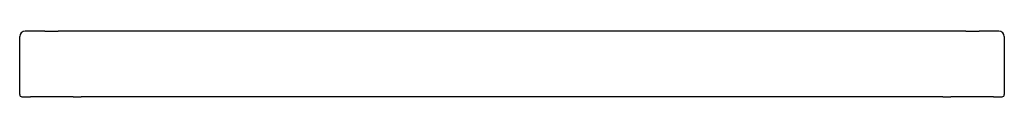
# Model space of a CAD drawing. Header units: millimetres. Extents: x 0 to 0.9, y -0.002 to 0.058.
import ezdxf

# ---------------------------------------------------------------- set-up
doc = ezdxf.new("R2010")
doc.units = ezdxf.units.MM
doc.layers.add('BLOCKS', color=3, linetype='Continuous')

msp = doc.modelspace()

# ---------------------------------------------------------------- linework, layer by layer
at = {"layer": 'BLOCKS'}
for p, q in [((0.02297, 0.058), (0.005, 0.058)), ((0.02297, 0.058), (0.03517, 0.058)), ((0.86488, 0.058), (0.03517, 0.058)), ((0.86488, 0.058), (0.87703, 0.058)), ((0.895, 0.058), (0.87703, 0.058)), ((0, 0), (0, 0.053)), ((0.9, 0.053), (0.9, 0)), ((0.002, -0.002), (0.01, -0.002)), ((0.017, -0.002), (0.01, -0.002)), ((0.04884, -0.002), (0.017, -0.002)), ((0.04884, -0.002), (0.05616, -0.002)), ((0.07065, -0.002), (0.05616, -0.002)), ((0.08384, -0.002), (0.07065, -0.002)), ((0.09116, -0.002), (0.08384, -0.002)), ((0.1159, -0.002), (0.09116, -0.002)), ((0.29279, -0.002), (0.1159, -0.002)), ((0.31729, -0.002), (0.29279, -0.002)), ((0.43975, -0.002), (0.31729, -0.002)), ((0.46025, -0.002), (0.43975, -0.002)), ((0.58271, -0.002), (0.46025, -0.002)), ((0.60721, -0.002), (0.58271, -0.002)), ((0.7841, -0.002), (0.60721, -0.002)), ((0.80884, -0.002), (0.7841, -0.002)), ((0.81616, -0.002), (0.80884, -0.002)), ((0.82935, -0.002), (0.81616, -0.002)), ((0.84384, -0.002), (0.82935, -0.002)), ((0.84384, -0.002), (0.85116, -0.002)), ((0.883, -0.002), (0.85116, -0.002)), ((0.89, -0.002), (0.883, -0.002)), ((0.89, -0.002), (0.898, -0.002))]:
    msp.add_line(p, q, dxfattribs=at)
for centre, radius, start, end in [((0.005, 0.053), 0.005, 90, 180), ((0.895, 0.053), 0.005, 0, 90), ((0.002, 0), 0.002, 180, 270), ((0.898, 0), 0.002, 270, 0)]:
    msp.add_arc(centre, radius, start, end, dxfattribs=at)

doc.saveas('drawing.dxf')
